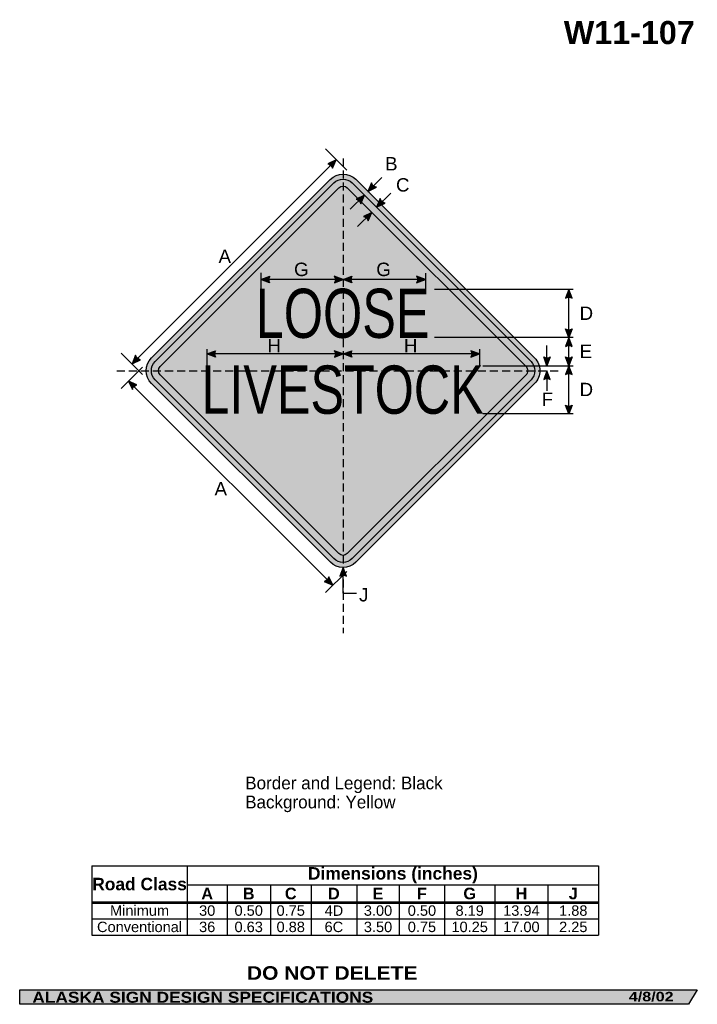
# Model space of a CAD drawing. Header units: feet. Extents: x 7 to 92, y 0 to 123.
import ezdxf
from ezdxf.enums import TextEntityAlignment as Align

# ---------------------------------------------------------------- set-up
doc = ezdxf.new("R2010")
doc.units = ezdxf.units.FT
doc.header["$MEASUREMENT"] = 0
doc.linetypes.add('DASHED2', pattern=[0.375, 0.25, -0.125])
doc.layers.add('Sign', color=7, linetype='Continuous')
doc.styles.add('ARIAL', font='arial.ttf')
doc.styles.add('ARIAL B', font='arialbd.ttf')
doc.styles.add('ARIAL BLACK B', font='ariblk.ttf')
doc.styles.add('ARIAL BLACK BI', font='ariblk.ttf')
doc.styles.add('FHWA SERIES C2000EX', font='txt')

# ---------------------------------------------------------------- blocks, each defined once
blk = doc.blocks.new('*T2')
at = {"color": 0, "linetype": 'ByBlock', "lineweight": -2, "transparency": 16777216}
for p, q in [((0, 0), (63.15454570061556, 0)), ((0, 0), (0, -8.647475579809)), ((11.9071627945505, 0), (11.9071627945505, -4.553775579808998)), ((63.15454570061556, 0), (63.15454570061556, -8.647475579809)), ((11.9071627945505, -2.3558341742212), (63.15454570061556, -2.3558341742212)), ((16.85422311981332, -2.3558341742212), (16.85422311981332, -4.553775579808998)), ((22.25542744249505, -2.3558341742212), (22.25542744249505, -4.553775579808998)), ((27.33004850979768, -2.3558341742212), (27.33004850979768, -4.553775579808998)), ((33.01336038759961, -2.3558341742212), (33.01336038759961, -4.553775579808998)), ((38.32618790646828, -2.3558341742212), (38.32618790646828, -4.553775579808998)), ((43.96297560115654, -2.3558341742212), (43.96297560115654, -4.553775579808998)), ((50.22368657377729, -2.3558341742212), (50.22368657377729, -4.553775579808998)), ((56.85377384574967, -2.3558341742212), (56.85377384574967, -4.553775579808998)), ((0, -4.553775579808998), (63.15454570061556, -4.553775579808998)), ((0, -4.598775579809), (63.15454570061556, -4.598775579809)), ((11.9071627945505, -4.598775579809), (11.9071627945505, -8.647475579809)), ((16.85422311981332, -4.598775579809), (16.85422311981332, -8.647475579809)), ((22.25542744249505, -4.598775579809), (22.25542744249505, -8.647475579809)), ((27.33004850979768, -4.598775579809), (27.33004850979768, -8.647475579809)), ((33.01336038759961, -4.598775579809), (33.01336038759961, -8.647475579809)), ((38.32618790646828, -4.598775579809), (38.32618790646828, -8.647475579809)), ((43.96297560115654, -4.598775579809), (43.96297560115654, -8.647475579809)), ((50.22368657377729, -4.598775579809), (50.22368657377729, -8.647475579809)), ((56.85377384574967, -4.598775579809), (56.85377384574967, -8.647475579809)), ((0, -6.611875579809), (63.15454570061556, -6.611875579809)), ((0, -8.647475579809), (63.15454570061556, -8.647475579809))]:
    blk.add_line(p, q, dxfattribs=at)
at = {"color": 18, "transparency": 16777216, "attachment_point": 5}
for s, insert, char_height, width, style in [('Road Class', (5.953581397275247, -2.288137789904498), 1.55, 11.7871627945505, 'ARIAL B'), ('Dimensions (inches)', (37.53085424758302, -1.1779170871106), 1.55, 51.12738290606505, 'ARIAL B'), ('A', (14.38069295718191, -3.4660548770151), 1.45, 4.827060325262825, 'ARIAL B'), ('B', (19.55482528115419, -3.4660548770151), 1.45, 5.281204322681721, 'ARIAL B'), ('C', (24.79273797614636, -3.4660548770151), 1.45, 4.954621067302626, 'ARIAL B'), ('D', (30.17170444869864, -3.4660548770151), 1.45, 5.563311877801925, 'ARIAL B'), ('E', (35.66977414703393, -3.4660548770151), 1.45, 5.19282751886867, 'ARIAL B'), ('F', (41.14458175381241, -3.4660548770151), 1.45, 5.516787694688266, 'ARIAL B'), ('G', (47.0933310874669, -3.4660548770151), 1.45, 6.140710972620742, 'ARIAL B'), ('H', (53.53873020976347, -3.4660548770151), 1.45, 6.510087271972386, 'ARIAL B'), ('J', (60.00415977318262, -3.4660548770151), 1.45, 6.180771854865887, 'ARIAL B'), ('Minimum', (5.953581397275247, -5.594075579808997), 1.3, 11.7871627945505, 'ARIAL'), ('30', (14.38069295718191, -5.594075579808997), 1.3, 4.827060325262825, 'ARIAL'), ('0.50', (19.55482528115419, -5.594075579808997), 1.3, 5.281204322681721, 'ARIAL'), ('0.75', (24.79273797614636, -5.594075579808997), 1.3, 4.954621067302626, 'ARIAL'), ('4D', (30.17170444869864, -5.594075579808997), 1.3, 5.563311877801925, 'ARIAL'), ('3.00', (35.66977414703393, -5.594075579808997), 1.3, 5.19282751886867, 'ARIAL'), ('0.50', (41.14458175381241, -5.594075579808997), 1.3, 5.516787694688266, 'ARIAL'), ('8.19', (47.0933310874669, -5.594075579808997), 1.3, 6.140710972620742, 'ARIAL'), ('13.94', (53.53873020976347, -5.594075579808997), 1.3, 6.510087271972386, 'ARIAL'), ('1.88', (60.00415977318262, -5.594075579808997), 1.3, 6.180771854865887, 'ARIAL'), ('Conventional', (5.953581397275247, -7.629675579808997), 1.3, 11.7871627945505, 'ARIAL'), ('36', (14.38069295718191, -7.629675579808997), 1.3, 4.827060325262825, 'ARIAL'), ('0.63', (19.55482528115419, -7.629675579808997), 1.3, 5.281204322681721, 'ARIAL'), ('0.88', (24.79273797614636, -7.629675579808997), 1.3, 4.954621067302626, 'ARIAL'), ('6C', (30.17170444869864, -7.629675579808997), 1.3, 5.563311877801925, 'ARIAL'), ('3.50', (35.66977414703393, -7.629675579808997), 1.3, 5.19282751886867, 'ARIAL'), ('0.75', (41.14458175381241, -7.629675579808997), 1.3, 5.516787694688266, 'ARIAL'), ('10.25', (47.0933310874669, -7.629675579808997), 1.3, 6.140710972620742, 'ARIAL'), ('17.00', (53.53873020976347, -7.629675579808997), 1.3, 6.510087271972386, 'ARIAL'), ('2.25', (60.00415977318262, -7.629675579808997), 1.3, 6.180771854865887, 'ARIAL')]:
    blk.add_mtext(s, dxfattribs=dict(at, insert=insert, char_height=char_height, width=width, style=style))

msp = doc.modelspace()

# ---------------------------------------------------------------- hatches: boundary and pattern name
h = msp.add_hatch(color=256)
h.dxf.hatch_style = 1
edge = h.paths.add_edge_path()
edge.add_line((46.39688884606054, 104.5616199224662), (46.84741986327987, 105.6345619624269))
edge.add_line((46.84741986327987, 105.6345619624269), (45.79653986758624, 105.1171920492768))
edge.add_arc((45.68783697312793, 104.397574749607), 0.7277811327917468, 13.026667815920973, 81.4100407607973, ccw=False)
at = {"true_color": 0xffff00}
h = msp.add_hatch(color=2, dxfattribs=at)
h.dxf.hatch_style = 1
h.paths.add_polyline_path([(23.83698667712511, 80.9152874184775, 0.4143489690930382), (23.839230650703, 77.73106326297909), (46.1108502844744, 55.45944329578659, 0.4147360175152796), (49.29717759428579, 55.46379505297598), (71.56669440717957, 77.7333069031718, 0.4145503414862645), (71.5633526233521, 80.91862920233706), (49.29283079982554, 103.1891510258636, 0.4140749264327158), (46.11009691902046, 103.1883977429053)])
h.paths.add_polyline_path([(24.28421676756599, 78.17688344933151), (46.5560422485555, 55.90505753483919, 0.4148540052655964), (48.85123055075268, 55.90865431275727), (71.12108006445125, 78.17849876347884, 0.4146352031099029), (71.11834074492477, 80.47283477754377), (48.84763853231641, 102.7435370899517, 0.4140749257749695), (46.55550007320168, 102.7429945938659), (24.28293492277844, 80.47042955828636, 0.4145409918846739)], flags=16)
h.paths.add_polyline_path([(47.17752039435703, 102.1209742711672), (24.90495524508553, 79.84840923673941, 0.4146977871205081), (24.90582229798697, 78.79931856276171), (47.17751902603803, 56.52762114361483, 0.4153661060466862), (48.22822316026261, 56.52968756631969), (70.49876480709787, 78.80022401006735, 0.4149035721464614), (70.4970305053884, 79.85010437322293), (48.22616096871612, 102.1209742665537, 0.4142135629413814)], flags=0)
h = msp.add_hatch(color=256)
h.dxf.hatch_style = 1
h.paths.add_polyline_path([(24.2829349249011, 80.47042956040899, 0.4145409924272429), (24.28421676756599, 78.17688344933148), (46.55604224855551, 55.90505753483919, 0.4148540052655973), (48.85123055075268, 55.90865431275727), (71.12108006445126, 78.17849876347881, 0.4146352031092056), (71.1183407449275, 80.47283477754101), (48.84763853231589, 102.7435370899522, 0.414074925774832), (46.5555000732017, 102.7429945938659)])
h.paths.add_polyline_path([(47.17752039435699, 102.1209742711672), (24.90495524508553, 79.84840923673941, 0.414697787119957), (24.90582229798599, 78.79931856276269), (47.17751902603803, 56.52762114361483, 0.4153661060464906), (48.22822316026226, 56.52968756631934), (70.49876480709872, 78.80022401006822, 0.4149035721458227), (70.4970305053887, 79.85010437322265), (48.22616096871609, 102.1209742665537, 0.4142135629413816)], flags=16)
h = msp.add_hatch(color=2, dxfattribs=at)
h.dxf.hatch_style = 1
h.paths.add_polyline_path([(24.9049552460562, 79.8484092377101, 0.4146977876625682), (24.90582229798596, 78.79931856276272), (47.17751902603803, 56.52762114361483, 0.415366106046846), (48.22822316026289, 56.52968756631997), (70.49876480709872, 78.80022401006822, 0.4149035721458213), (70.4970305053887, 79.85010437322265), (48.22616096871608, 102.1209742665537, 0.4142135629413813), (47.17752039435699, 102.1209742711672)])
h = msp.add_hatch(color=256)
h.dxf.hatch_style = 1
edge = h.paths.add_edge_path()
edge.add_line((51.24779599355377, 102.7576588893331), (50.79726497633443, 101.6847168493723))
edge.add_line((50.79726497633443, 101.6847168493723), (51.84814497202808, 102.2020867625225))
edge.add_arc((51.95684786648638, 102.9217040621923), 0.7277811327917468, 193.026667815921, 261.41004076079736, ccw=False)
h = msp.add_hatch(color=256)
h.dxf.hatch_style = 1
edge = h.paths.add_edge_path()
edge.add_line((49.9140085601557, 100.1532694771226), (50.36453957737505, 101.2262115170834))
edge.add_line((50.36453957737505, 101.2262115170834), (49.31365958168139, 100.7088416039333))
edge.add_arc((49.20495668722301, 99.98922430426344), 0.7277811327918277, 13.026667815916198, 81.4100407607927, ccw=False)
h = msp.add_hatch(color=256)
h.dxf.hatch_style = 1
edge = h.paths.add_edge_path()
edge.add_line((52.3333245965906, 100.7808995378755), (51.88279357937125, 99.70795749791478))
edge.add_line((51.88279357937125, 99.70795749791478), (52.93367357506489, 100.2253274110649))
edge.add_arc((53.04237646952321, 100.9449447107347), 0.727781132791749, 193.0266678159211, 261.4100407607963, ccw=False)
h = msp.add_hatch(color=256)
h.dxf.hatch_style = 1
edge = h.paths.add_edge_path()
edge.add_line((50.82551339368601, 98.0006449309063), (51.27604441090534, 99.07358697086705))
edge.add_line((51.27604441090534, 99.07358697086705), (50.22516441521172, 98.55621705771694))
edge.add_arc((50.11646152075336, 97.83659975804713), 0.7277811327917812, 13.026667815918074, 81.4100407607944, ccw=False)
h = msp.add_hatch(color=256)
h.dxf.hatch_style = 1
edge = h.paths.add_edge_path()
edge.add_line((38.54713278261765, 90.29982760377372), (37.4586109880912, 90.71129220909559))
edge.add_line((37.4586109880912, 90.71129220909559), (38.55716531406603, 91.1177387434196))
edge.add_arc((39.15409675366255, 90.70139965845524), 0.7277811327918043, 145.1055563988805, 213.4889293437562)
h = msp.add_hatch(color=256)
h.dxf.hatch_style = 1
edge = h.paths.add_edge_path()
edge.add_line((46.61331874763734, 90.29982760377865), (47.70184054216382, 90.71129220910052))
edge.add_line((47.70184054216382, 90.71129220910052), (46.60328621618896, 91.11773874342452))
edge.add_arc((46.00635477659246, 90.70139965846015), 0.7277811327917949, -33.488929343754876, 34.894443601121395, ccw=False)
h = msp.add_hatch(color=256)
h.dxf.hatch_style = 1
edge = h.paths.add_edge_path()
edge.add_line((48.79036233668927, 90.29982760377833), (47.70184054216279, 90.71129220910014))
edge.add_line((47.70184054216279, 90.71129220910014), (48.80039486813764, 91.11773874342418))
edge.add_arc((49.39732630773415, 90.70139965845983), 0.7277811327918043, 145.1055563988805, 213.4889293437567)
h = msp.add_hatch(color=256)
h.dxf.hatch_style = 1
edge = h.paths.add_edge_path()
edge.add_line((56.86748498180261, 90.29982760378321), (57.9560067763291, 90.71129220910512))
edge.add_line((57.9560067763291, 90.71129220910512), (56.85745245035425, 91.11773874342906))
edge.add_arc((56.26052101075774, 90.70139965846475), 0.7277811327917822, -33.48892934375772, 34.894443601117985, ccw=False)
h = msp.add_hatch(color=256)
h.dxf.hatch_style = 1
edge = h.paths.add_edge_path()
edge.add_line((76.25181405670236, 88.36324555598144), (75.84143645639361, 89.45217762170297))
edge.add_line((75.84143645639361, 89.45217762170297), (75.43389330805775, 88.35402964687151))
edge.add_arc((75.84963619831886, 87.75668282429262), 0.7277811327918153, 56.45386549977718, 124.837238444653, ccw=False)
h = msp.add_hatch(color=256)
h.dxf.hatch_style = 1
edge = h.paths.add_edge_path()
edge.add_line((76.25181405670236, 84.54501595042), (75.84143645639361, 83.45608388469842))
edge.add_line((75.84143645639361, 83.45608388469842), (75.43389330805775, 84.55423185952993))
edge.add_arc((75.84963619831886, 85.1515786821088), 0.7277811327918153, 235.162761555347, 303.5461345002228)
h = msp.add_hatch(color=256)
h.dxf.hatch_style = 1
edge = h.paths.add_edge_path()
edge.add_line((76.25181405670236, 82.36454764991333), (75.84143645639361, 83.45347971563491))
edge.add_line((75.84143645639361, 83.45347971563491), (75.43389330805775, 82.35533174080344))
edge.add_arc((75.8496361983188, 81.75798491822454), 0.7277811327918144, 56.453865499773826, 124.83723844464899, ccw=False)
h = msp.add_hatch(color=256)
h.dxf.hatch_style = 1
edge = h.paths.add_edge_path()
edge.add_line((21.8457896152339, 81.25534273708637), (21.39525859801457, 80.18240069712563))
edge.add_line((21.39525859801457, 80.18240069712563), (22.4461385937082, 80.69977061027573))
edge.add_arc((22.55484148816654, 81.41938790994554), 0.7277811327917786, 193.0266678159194, 261.4100407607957, ccw=False)
h = msp.add_hatch(color=256)
h.dxf.hatch_style = 1
edge = h.paths.add_edge_path()
edge.add_line((31.79452857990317, 81.00879898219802), (30.70600678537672, 81.42026358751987))
edge.add_line((30.70600678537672, 81.42026358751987), (31.80456111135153, 81.82671012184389))
edge.add_arc((32.40149255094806, 81.41037103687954), 0.7277811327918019, 145.1055563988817, 213.4889293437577)
h = msp.add_hatch(color=256)
h.dxf.hatch_style = 1
edge = h.paths.add_edge_path()
edge.add_line((46.61331874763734, 81.00879898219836), (47.70184054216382, 81.42026358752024))
edge.add_line((47.70184054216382, 81.42026358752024), (46.60328621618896, 81.82671012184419))
edge.add_arc((46.00635477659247, 81.41037103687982), 0.727781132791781, -33.48892934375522, 34.89444360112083, ccw=False)
h = msp.add_hatch(color=256)
h.dxf.hatch_style = 1
edge = h.paths.add_edge_path()
edge.add_line((48.79036233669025, 81.00879898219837), (47.70184054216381, 81.42026358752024))
edge.add_line((47.70184054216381, 81.42026358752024), (48.80039486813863, 81.82671012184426))
edge.add_arc((49.39732630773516, 81.41037103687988), 0.7277811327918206, 145.1055563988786, 213.4889293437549)
h = msp.add_hatch(color=256)
h.dxf.hatch_style = 1
edge = h.paths.add_edge_path()
edge.add_line((63.61748495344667, 81.00879898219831), (64.70600674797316, 81.4202635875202))
edge.add_line((64.70600674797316, 81.4202635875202), (63.60745242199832, 81.82671012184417))
edge.add_arc((63.0105209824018, 81.41037103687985), 0.7277811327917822, -33.4889293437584, 34.894443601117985, ccw=False)
h = msp.add_hatch(color=256)
h.dxf.hatch_style = 1
edge = h.paths.add_edge_path()
edge.add_line((73.52133230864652, 81.0463180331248), (73.11095470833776, 79.95738596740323))
edge.add_line((73.11095470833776, 79.95738596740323), (72.70341156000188, 81.05553394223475))
edge.add_arc((73.11915445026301, 81.65288076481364), 0.7277811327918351, 235.1627615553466, 303.5461345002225)
h = msp.add_hatch(color=256)
h.dxf.hatch_style = 1
edge = h.paths.add_edge_path()
edge.add_line((76.25181405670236, 81.0437138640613), (75.84143645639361, 79.95478179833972))
edge.add_line((75.84143645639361, 79.95478179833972), (75.43389330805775, 81.05292977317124))
edge.add_arc((75.84963619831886, 81.65027659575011), 0.7277811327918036, 235.1627615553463, 303.5461345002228)
h = msp.add_hatch(color=256)
h.dxf.hatch_style = 1
edge = h.paths.add_edge_path()
edge.add_line((76.25181405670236, 78.86324556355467), (75.84143645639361, 79.95217762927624))
edge.add_line((75.84143645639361, 79.95217762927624), (75.43389330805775, 78.85402965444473))
edge.add_arc((75.84963619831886, 78.25668283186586), 0.7277811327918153, 56.45386549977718, 124.837238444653, ccw=False)
h = msp.add_hatch(color=256)
h.dxf.hatch_style = 1
edge = h.paths.add_edge_path()
edge.add_line((73.52133230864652, 78.2304366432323), (73.11095470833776, 79.31936870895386))
edge.add_line((73.11095470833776, 79.31936870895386), (72.70341156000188, 78.22122073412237))
edge.add_arc((73.119154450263, 77.62387391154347), 0.7277811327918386, 56.453865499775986, 124.8372384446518, ccw=False)
h = msp.add_hatch(color=256)
h.dxf.hatch_style = 1
edge = h.paths.add_edge_path()
edge.add_line((22.01716635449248, 77.55552182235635), (20.95699432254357, 78.03533228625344))
edge.add_line((20.95699432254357, 78.03533228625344), (21.44532567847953, 76.97064788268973))
edge.add_arc((22.16168828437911, 76.84223451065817), 0.7277811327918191, 101.453865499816, 169.8372384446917, ccw=False)
h = msp.add_hatch(color=256)
h.dxf.hatch_style = 1
edge = h.paths.add_edge_path()
edge.add_line((76.25181405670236, 75.04371387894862), (75.84143645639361, 73.95478181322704))
edge.add_line((75.84143645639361, 73.95478181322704), (75.43389330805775, 75.05292978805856))
edge.add_arc((75.84963619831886, 75.65027661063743), 0.7277811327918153, 235.162761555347, 303.5461345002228)
h = msp.add_hatch(color=256)
h.dxf.hatch_style = 1
edge = h.paths.add_edge_path()
edge.add_line((48.11221814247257, 53.71194265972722), (47.70184054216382, 54.80087472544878))
edge.add_line((47.70184054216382, 54.80087472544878), (47.29429739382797, 53.7027267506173))
edge.add_arc((47.71004028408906, 53.10537992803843), 0.7277811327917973, 56.453865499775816, 124.837238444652, ccw=False)
h = msp.add_hatch(color=256)
h.dxf.hatch_style = 1
edge = h.paths.add_edge_path()
edge.add_line((45.35268064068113, 53.05925677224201), (46.41285267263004, 52.57944630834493))
edge.add_line((46.41285267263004, 52.57944630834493), (45.92452131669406, 53.64413071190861))
edge.add_arc((45.20815871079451, 53.77254408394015), 0.7277811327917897, 281.4538654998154, 349.8372384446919, ccw=False)
at = {"layer": 'Sign', "true_color": 0xffffff}
msp.add_hatch(color=7, dxfattribs=at).paths.add_polyline_path([(49.53077881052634, 100.8157338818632), (50.36453957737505, 101.2262115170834), (49.9965926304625, 100.3499438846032)])
at = {"layer": 'Sign', "true_color": 0x000000}
msp.add_hatch(color=18, dxfattribs=at).paths.add_polyline_path([(7.399373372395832, 2.133735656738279), (91.84195454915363, 2.133735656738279), (90.75006357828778, 0.3343149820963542), (7.402168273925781, 0.3343149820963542)], flags=0)

# ---------------------------------------------------------------- linework, layer by layer
for p, q in [((47.70184054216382, 51.60553059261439), (47.70184054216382, 54.80087472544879)), ((16.38208457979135, 17.60649486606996), (79.53663028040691, 17.60649486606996)), ((16.38208457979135, 13.10499630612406), (79.53663028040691, 13.10499630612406)), ((16.38208457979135, 12.96034010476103), (79.53663028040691, 12.96034010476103))]:
    msp.add_line(p, q)
for points in [[(46.39688884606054, 104.5616199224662), (46.84741986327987, 105.6345619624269), (45.79653986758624, 105.1171920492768, -0.307560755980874), (46.39688884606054, 104.5616199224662, -4.141293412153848)], [(51.24779599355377, 102.7576588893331), (50.79726497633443, 101.6847168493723), (51.84814497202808, 102.2020867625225, -0.307560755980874), (51.24779599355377, 102.7576588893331, -4.141293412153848)], [(49.9140085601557, 100.1532694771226), (50.36453957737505, 101.2262115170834), (49.31365958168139, 100.7088416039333, -0.307560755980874), (49.9140085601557, 100.1532694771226, -4.141293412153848)], [(52.3333245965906, 100.7808995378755), (51.88279357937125, 99.70795749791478), (52.93367357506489, 100.2253274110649, -0.307560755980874), (52.3333245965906, 100.7808995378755, -4.141293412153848)], [(50.82551339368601, 98.0006449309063), (51.27604441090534, 99.07358697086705), (50.22516441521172, 98.55621705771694, -0.307560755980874), (50.82551339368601, 98.0006449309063, -4.141293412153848)], [(38.54713278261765, 90.29982760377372), (37.4586109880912, 90.71129220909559), (38.55716531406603, 91.1177387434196, 0.307560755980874), (38.54713278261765, 90.29982760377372, 4.141293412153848)], [(46.61331874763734, 90.29982760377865), (47.70184054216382, 90.71129220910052), (46.60328621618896, 91.11773874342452, -0.307560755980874), (46.61331874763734, 90.29982760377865, -4.141293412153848)], [(48.79036233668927, 90.29982760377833), (47.70184054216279, 90.71129220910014), (48.80039486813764, 91.11773874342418, 0.307560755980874), (48.79036233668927, 90.29982760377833, 4.141293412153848)], [(56.86748498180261, 90.29982760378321), (57.9560067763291, 90.71129220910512), (56.85745245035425, 91.11773874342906, -0.307560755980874), (56.86748498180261, 90.29982760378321, -4.141293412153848)], [(76.25181405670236, 88.36324555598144), (75.84143645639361, 89.45217762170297), (75.43389330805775, 88.35402964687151, -0.307560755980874), (76.25181405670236, 88.36324555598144, -4.141293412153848)], [(76.25181405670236, 84.54501595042), (75.84143645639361, 83.45608388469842), (75.43389330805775, 84.55423185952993, 0.307560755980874), (76.25181405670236, 84.54501595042, 4.141293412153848)], [(76.25181405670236, 82.36454764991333), (75.84143645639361, 83.45347971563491), (75.43389330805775, 82.35533174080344, -0.307560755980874), (76.25181405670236, 82.36454764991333, -4.141293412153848)], [(21.8457896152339, 81.25534273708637), (21.39525859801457, 80.18240069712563), (22.4461385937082, 80.69977061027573, -0.307560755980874), (21.8457896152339, 81.25534273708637, -4.141293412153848)], [(31.79452857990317, 81.00879898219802), (30.70600678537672, 81.42026358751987), (31.80456111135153, 81.82671012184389, 0.307560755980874), (31.79452857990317, 81.00879898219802, 4.141293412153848)], [(46.61331874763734, 81.00879898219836), (47.70184054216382, 81.42026358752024), (46.60328621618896, 81.82671012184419, -0.307560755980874), (46.61331874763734, 81.00879898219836, -4.141293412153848)], [(48.79036233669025, 81.00879898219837), (47.70184054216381, 81.42026358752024), (48.80039486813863, 81.82671012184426, 0.307560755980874), (48.79036233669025, 81.00879898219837, 4.141293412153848)], [(63.61748495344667, 81.00879898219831), (64.70600674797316, 81.4202635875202), (63.60745242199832, 81.82671012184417, -0.307560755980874), (63.61748495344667, 81.00879898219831, -4.141293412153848)], [(73.52133230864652, 81.0463180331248), (73.11095470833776, 79.95738596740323), (72.70341156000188, 81.05553394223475, 0.307560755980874), (73.52133230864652, 81.0463180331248, 4.141293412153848)], [(76.25181405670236, 81.0437138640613), (75.84143645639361, 79.95478179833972), (75.43389330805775, 81.05292977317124, 0.307560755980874), (76.25181405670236, 81.0437138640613, 4.141293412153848)], [(76.25181405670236, 78.86324556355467), (75.84143645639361, 79.95217762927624), (75.43389330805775, 78.85402965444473, -0.307560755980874), (76.25181405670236, 78.86324556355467, -4.141293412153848)], [(73.52133230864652, 78.2304366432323), (73.11095470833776, 79.31936870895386), (72.70341156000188, 78.22122073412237, -0.307560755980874), (73.52133230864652, 78.2304366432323, -4.141293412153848)], [(22.01716635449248, 77.55552182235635), (20.95699432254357, 78.03533228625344), (21.44532567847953, 76.97064788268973, -0.307560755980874), (22.01716635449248, 77.55552182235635, -4.141293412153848)], [(76.25181405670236, 75.04371387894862), (75.84143645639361, 73.95478181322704), (75.43389330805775, 75.05292978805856, 0.307560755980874), (76.25181405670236, 75.04371387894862, 4.141293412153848)], [(48.11221814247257, 53.71194265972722), (47.70184054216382, 54.80087472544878), (47.29429739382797, 53.7027267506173, -0.307560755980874), (48.11221814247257, 53.71194265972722, -4.141293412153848)], [(45.35268064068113, 53.05925677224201), (46.41285267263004, 52.57944630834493), (45.92452131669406, 53.64413071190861, -0.307560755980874), (45.35268064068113, 53.05925677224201, -4.141293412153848)]]:
    msp.add_lwpolyline(points, format="xyb")
for points in [[(46.11045934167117, 103.1887600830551, -0.4140082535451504), (49.29283079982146, 103.1891510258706), (71.56335262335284, 80.91862920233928, -0.4145503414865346), (71.5666944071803, 77.73330690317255), (49.28999057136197, 55.45660803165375, -0.4134136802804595), (46.11085028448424, 55.4594432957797), (23.83625133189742, 77.73404258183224, -0.4138008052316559), (23.83698667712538, 80.91528741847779)], [(46.55580764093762, 102.7433020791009, -0.4139963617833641), (48.84763853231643, 102.7435370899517), (71.11834074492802, 80.47283477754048, -0.4146352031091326), (71.12108006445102, 78.17849876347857), (48.84513140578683, 55.90255516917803, -0.4132958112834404), (46.5560422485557, 55.90505753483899), (24.28165448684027, 78.17944573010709, -0.4138008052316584), (24.28260070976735, 80.47009524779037)], [(47.17772841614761, 102.1211822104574, -0.4139587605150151), (48.22591271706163, 102.1212224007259), (70.49703050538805, 79.85010437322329, -0.4149035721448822), (70.49876480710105, 78.80022401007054), (48.22409829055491, 56.52556269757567, -0.4129231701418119), (47.17776764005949, 56.52737264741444), (24.90408960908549, 78.80105125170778, -0.4136441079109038), (24.90480241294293, 79.84825636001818)]]:
    msp.add_lwpolyline(points, format="xyb", close=True)
at = {"layer": 'Sign', "color": 18, "lineweight": -3, "true_color": 0x000000}
for p, q in [((48.14930656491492, 104.3326752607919), (45.49765613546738, 106.9843256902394)), ((21.39525859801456, 80.18240069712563), (46.84741986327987, 105.6345619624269)), ((52.52084696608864, 103.408298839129), (50.79726497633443, 101.6847168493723)), ((48.59677262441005, 99.45844456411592), (50.36453957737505, 101.2262115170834)), ((53.65056053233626, 101.4757244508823), (51.88279357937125, 99.70795749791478)), ((49.50827745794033, 97.3058200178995), (51.27604441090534, 99.07358697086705)), ((37.4586109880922, 91.5172687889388), (37.4586109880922, 89.5172687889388)), ((57.9560067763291, 91.50880524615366), (57.9560067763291, 89.50880524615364)), ((57.9560067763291, 90.71129220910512), (37.45600682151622, 90.71129220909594)), ((76.35314220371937, 89.45217762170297), (59.08314220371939, 89.45217762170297)), ((75.84143645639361, 73.95217764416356), (75.84143645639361, 89.45217762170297)), ((76.35314220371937, 83.45347971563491), (59.08100677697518, 83.45347971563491)), ((73.11095470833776, 79.95), (73.11095470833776, 82.45478179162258)), ((22.69346244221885, 78.8768311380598), (20.04181201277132, 81.52848156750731)), ((30.70340263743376, 82.01139641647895), (30.70340263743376, 80.01139641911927)), ((64.70600674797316, 81.4202635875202), (30.70600678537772, 81.42026358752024)), ((64.7086109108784, 82.01400058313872), (64.7086109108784, 80.01400058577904)), ((65.12314220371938, 79.95217762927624), (76.35314220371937, 79.95217762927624)), ((22.69346243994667, 79.77176318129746), (20.04181201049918, 77.12011275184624)), ((73.11095470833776, 79.31936870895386), (73.11095470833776, 76.81936870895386)), ((20.95699054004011, 78.03530964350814), (46.4128346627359, 52.57946552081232)), ((76.35314220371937, 73.95478181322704), (65.12267343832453, 73.95478181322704)), ((48.14930656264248, 54.31591905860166), (45.49765613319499, 51.66426862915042)), ((47.70184054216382, 51.60553059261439), (49.38389970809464, 51.60553059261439))]:
    msp.add_line(p, q, dxfattribs=at)
at = {"layer": 'Sign', "color": 18, "linetype": 'DASHED2', "lineweight": -3, "ltscale": 4, "true_color": 0x000000}
for points in [[(47.70184054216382, 105.7826304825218), (47.70184054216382, 46.61596381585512)], [(19.50372989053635, 79.32429716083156), (74.67039655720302, 79.32429716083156)]]:
    msp.add_lwpolyline(points, dxfattribs=at)
at = {"layer": 'Sign', "color": 250, "lineweight": -3, "true_color": 0x1f1a17}
msp.add_lwpolyline([(7.399373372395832, 2.133735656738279), (91.84195454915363, 2.133735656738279), (90.75006357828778, 0.3343149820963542), (7.402168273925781, 0.3343149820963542)], close=True, dxfattribs=at)

# ---------------------------------------------------------------- block references
msp.add_blockref('*T2', (16.38208457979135, 17.60649486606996))

# ---------------------------------------------------------------- texts
at = {"layer": 'Sign', "color": 18, "true_color": 0x000000}
for s, height, style, p, p2 in [('W11-107', 2.879075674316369, 'ARIAL B', (75.20486928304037, 120.0489387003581), (91.52486850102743, 120.0489387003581)), ('B', 1.677779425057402, 'ARIAL', (52.92605889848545, 104.2933270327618), (54.48939225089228, 104.2933270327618)), ('C', 1.665233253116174, 'ARIAL', (54.30105889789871, 101.6683270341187), (55.98105888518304, 101.6683270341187)), ('A', 1.674102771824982, 'ARIAL', (32.17605890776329, 92.75021564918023), (33.73939226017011, 92.75021564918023)), ('G', 1.674902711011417, 'ARIAL', (41.58767348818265, 91.12666037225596), (43.40767350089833, 91.12666037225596)), ('G', 1.674902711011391, 'ARIAL', (51.83767347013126, 91.12666037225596), (53.65767348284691, 91.12666037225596)), ('LOOSE', 6.12933128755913, 'FHWA SERIES C2000EX', (36.81017345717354, 83.42025057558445), (58.47684012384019, 83.42025057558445)), ('D', 1.665233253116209, 'ARIAL', (77.17605888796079, 85.65884428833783), (78.85605887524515, 85.65884428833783)), ('H', 1.665233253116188, 'ARIAL', (38.28267345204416, 81.62666037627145), (39.9626734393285, 81.62666037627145)), ('H', 1.665233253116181, 'ARIAL', (55.28267341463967, 81.62666037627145), (56.96267340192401, 81.62666037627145)), ('E', 1.677779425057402, 'ARIAL', (77.17605888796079, 80.90884429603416), (78.73939224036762, 80.90884429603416)), ('LIVESTOCK', 6.016800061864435, 'FHWA SERIES C2000EX', (30.04975678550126, 73.96191725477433), (65.2164234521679, 73.96191725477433)), ('D', 1.665233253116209, 'ARIAL', (77.17605888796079, 76.1588443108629), (78.85605887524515, 76.1588443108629)), ('F', 1.667950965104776, 'ARIAL', (72.44689222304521, 74.93916037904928), (73.8702255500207, 74.93916037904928)), ('A', 1.674102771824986, 'ARIAL', (31.67605890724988, 63.77249371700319), (33.2393922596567, 63.77249371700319)), ('J', 1.67024739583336, 'ARIAL', (49.68647557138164, 50.56416039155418), (50.85314223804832, 50.56416039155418))]:
    msp.add_text(s, height=height, dxfattribs=dict(at, style=style)).set_placement(p, p2, align=Align.ALIGNED)
at = {"layer": 'Sign', "color": 18, "true_color": 0x000000, "style": 'ARIAL'}
for s, width, p, p2 in [('Border and Legend: Black', 0.9585430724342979, (35.5, 27.13663687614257), (60.11172739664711, 27.13663687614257)), ('Background: Yellow', 0.9548770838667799, (35.5, 24.76306265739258), (54.23967806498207, 24.76306265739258))]:
    msp.add_text(s, height=1.589447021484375, dxfattribs=dict(at, width=width)).set_placement(p, p2, align=Align.FIT)
at = {"layer": 'Sign', "color": 7, "true_color": 0xffffff}
for s, height, style, p, p2 in [('DO NOT DELETE', 1.690753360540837, 'ARIAL BLACK B', (35.7110595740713, 3.393090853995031), (56.9677275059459, 3.393090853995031)), ('ALASKA SIGN DESIGN SPECIFICATIONS', 1.370356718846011, 'ARIAL BLACK BI', (8.970644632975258, 0.5270552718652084), (51.45731147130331, 0.5270552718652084)), ('4/8/02', 1.183810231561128, 'ARIAL BLACK BI', (83.30778503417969, 0.7043360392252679), (88.88445178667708, 0.7043360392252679))]:
    msp.add_text(s, height=height, dxfattribs=dict(at, style=style)).set_placement(p, p2, align=Align.ALIGNED)

doc.saveas('drawing.dxf')
